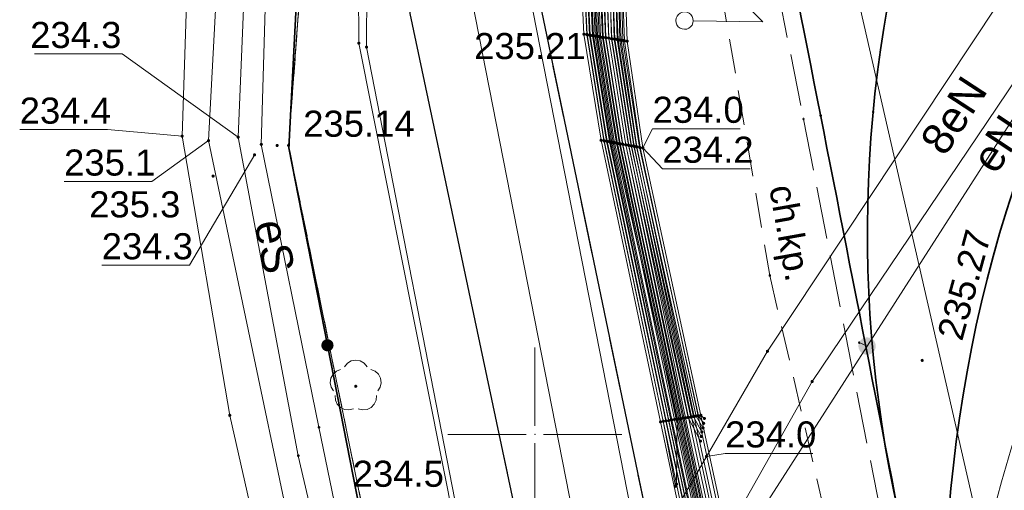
# Model space of a CAD drawing. Header units: metres. Extents: x 6603648 to 6604252, y 5739748 to 5740166.
# Tile 42 of 114: x 6603685 to 6603713, y 5739998 to 5740012. Entities that reach past the tile are written whole.
import ezdxf
from ezdxf.enums import TextEntityAlignment as Align

# ---------------------------------------------------------------- set-up
doc = ezdxf.new("R2010")
doc.units = ezdxf.units.M
doc.header["$PDSIZE"] = 0.75
for name, pattern in [('ARK_LIN', [50, 50, 0]), ('PRZER1-1', [1, 0.5, -0.5]), ('PRZER2-1', [1.5, 1, -0.5]), ('PRZER3-1', [2, 1.5, -0.5])]:
    doc.linetypes.add(name, pattern=pattern)
doc.layers.get('0').update_dxf_attribs({"linetype": 'CONTINUOUS'})
for name, color, linetype, lineweight, true_color in [('GEPPGD', 7, 'CONTINUOUS', 18, 0x008000), ('GESDZI', 7, 'CONTINUOUS', 18, 0x008000), ('GESUZY', 7, 'CONTINUOUS', 18, 0x008000), ('GSLKOG', 7, 'CONTINUOUS', 35, 0x0a0909), ('GSLKRW', 7, 'CONTINUOUS', 25, 0x0a0909), ('GSLTTR', 7, 'CONTINUOUS', 35, 0x0a0909), ('GSPPRB', 7, 'CONTINUOUS', 18, 0x0a0909), ('GSPRDL', 7, 'CONTINUOUS', 18, 0x008000), ('GSPWPN', 7, 'CONTINUOUS', 13, 0x0a0909), ('GSPWPN_O', 7, 'CONTINUOUS', 13, 0x0a0909), ('GSPWPS', 7, 'CONTINUOUS', 13, 0x0a0909), ('GSPWPS_O', 7, 'CONTINUOUS', 13, 0x0a0909), ('GSSKOA', 7, 'CONTINUOUS', 18, 0x0a0909), ('GSSKOD', 7, 'CONTINUOUS', 18, 0x0a0909), ('GSSKOD_O', 7, 'CONTINUOUS', 18, 0x0a0909), ('GSSKPL', 7, 'CONTINUOUS', 18, 0x0a0909), ('GULENN', 1, 'CONTINUOUS', 18, 0xff0000), ('GULENN_O', 1, 'CONTINUOUS', 18, 0xff0000), ('GULESN', 1, 'CONTINUOUS', 18, 0xff0000), ('GULESN_O', 1, 'CONTINUOUS', 18, 0xff0000), ('GULKDP', 7, 'CONTINUOUS', 18, 0x803300), ('GULKSP', 7, 'CONTINUOUS', 18, 0x803300), ('GULTPR', 7, 'CONTINUOUS', 18, 0xff9100), ('GUPISL', 7, 'CONTINUOUS', 18, 0x0a0909)]:
    doc.layers.add(name, color=color, linetype=linetype, lineweight=lineweight, true_color=true_color)
for name, color, linetype, true_color in [('GUPESH', 1, 'CONTINUOUS', 0xff0000), ('GUPESH_O', 1, 'CONTINUOUS', 0xff0000), ('GUPEUI', 7, 'CONTINUOUS', 0x0a0909), ('GUPTSH', 7, 'CONTINUOUS', 0xff9100), ('GUPTSH_O', 7, 'CONTINUOUS', 0xff9100)]:
    doc.layers.add(name, color=color, linetype=linetype, true_color=true_color)
doc.layers.add('PKT_ARK', color=7, linetype='ARK_LIN', lineweight=18)
doc.styles.add('Arial', font='arial.ttf')

# ---------------------------------------------------------------- blocks, each defined once
blk = doc.blocks.new('GSPPRB0')
at = {"color": 0, "lineweight": 18}
blk.add_lwpolyline([(-0.007955, 0.0225), (0.007955, 0.0225), (0.0225, 0.007955), (0.0225, -0.007955), (0.007955, -0.0225), (-0.007955, -0.0225), (-0.0225, -0.007955), (-0.0225, 0.007955)], close=True, dxfattribs=at)
blk = doc.blocks.new('GUPEUI1')
blk.add_hatch(color=0).paths.add_polyline_path([(0, 0.25), (-0.064705, 0.241481), (-0.125, 0.216506), (-0.176777, 0.176777), (-0.216506, 0.125), (-0.241481, 0.064705), (-0.25, 0), (-0.241481, -0.064705), (-0.216506, -0.125), (-0.176777, -0.176777), (-0.125, -0.216506), (-0.064705, -0.241481), (0, -0.25), (0.064705, -0.241481), (0.125, -0.216506), (0.176777, -0.176777), (0.216506, -0.125), (0.241481, -0.064705), (0.25, 0), (0.241481, 0.064705), (0.216506, 0.125), (0.176777, 0.176777), (0.125, 0.216506), (0.064705, 0.241481)])
blk = doc.blocks.new('GUPESH1')
blk.add_hatch(color=0).paths.add_polyline_path([(0, 0.045), (-0.011647, 0.043467), (-0.0225, 0.038971), (-0.03182, 0.03182), (-0.038971, 0.0225), (-0.043467, 0.011647), (-0.045, 0), (-0.043467, -0.011647), (-0.038971, -0.0225), (-0.03182, -0.03182), (-0.0225, -0.038971), (-0.011647, -0.043467), (0, -0.045), (0.011647, -0.043467), (0.0225, -0.038971), (0.03182, -0.03182), (0.038971, -0.0225), (0.043467, -0.011647), (0.045, 0), (0.043467, 0.011647), (0.038971, 0.0225), (0.03182, 0.03182), (0.0225, 0.038971), (0.011647, 0.043467)])
blk = doc.blocks.new('GSPRDL1')
blk.add_hatch(color=0).paths.add_polyline_path([(-0.045, 0), (-0.042798, -0.013906), (-0.036406, -0.02645), (-0.02645, -0.036406), (-0.013906, -0.042798), (0, -0.045), (0.013906, -0.042798), (0.02645, -0.036406), (0.036406, -0.02645), (0.042798, -0.013906), (0.045, 0), (0.042798, 0.013906), (0.036406, 0.02645), (0.02645, 0.036406), (0.013906, 0.042798), (0, 0.045), (-0.013906, 0.042798), (-0.02645, 0.036406), (-0.036406, 0.02645), (-0.042798, 0.013906)])
at = {"color": 0}
for points in [[(-0.646351, 0.068773), (-0.677512, 0.194901), (-0.663766, 0.324092), (-0.606763, 0.440839), (-0.513345, 0.531129), (-0.394725, 0.584125), (-0.265141, 0.593465)], [(-0.134326, 0.635969), (-0.024001, 0.70458), (0.103115, 0.731429), (0.231763, 0.713292), (0.346501, 0.652348), (0.433559, 0.55591), (0.482485, 0.435555)], [(0.563333, 0.324277), (0.662679, 0.240553), (0.727494, 0.127956), (0.75, 0), (0.727494, -0.127956), (0.662679, -0.240553), (0.563333, -0.324277)], [(-0.265141, -0.593465), (-0.394725, -0.584125), (-0.513345, -0.531129), (-0.606763, -0.440839), (-0.663766, -0.324092), (-0.677512, -0.194901), (-0.646351, -0.068773)], [(0.482485, -0.435555), (0.433559, -0.55591), (0.346501, -0.652348), (0.231763, -0.713292), (0.103115, -0.731429), (-0.024001, -0.70458), (-0.134326, -0.635969)]]:
    blk.add_lwpolyline(points, dxfattribs=at)
blk = doc.blocks.new('GUPTSH1')
blk.add_hatch(color=0).paths.add_polyline_path([(0, 0.045), (-0.011647, 0.043467), (-0.0225, 0.038971), (-0.03182, 0.03182), (-0.038971, 0.0225), (-0.043467, 0.011647), (-0.045, 0), (-0.043467, -0.011647), (-0.038971, -0.0225), (-0.03182, -0.03182), (-0.0225, -0.038971), (-0.011647, -0.043467), (0, -0.045), (0.011647, -0.043467), (0.0225, -0.038971), (0.03182, -0.03182), (0.038971, -0.0225), (0.043467, -0.011647), (0.045, 0), (0.043467, 0.011647), (0.038971, 0.0225), (0.03182, 0.03182), (0.0225, 0.038971), (0.011647, 0.043467)])
blk = doc.blocks.new('GSPWPS1')
blk.add_hatch(color=0).paths.add_polyline_path([(0, 0.045), (-0.011647, 0.043467), (-0.0225, 0.038971), (-0.03182, 0.03182), (-0.038971, 0.0225), (-0.043467, 0.011647), (-0.045, 0), (-0.043467, -0.011647), (-0.038971, -0.0225), (-0.03182, -0.03182), (-0.0225, -0.038971), (-0.011647, -0.043467), (0, -0.045), (0.011647, -0.043467), (0.0225, -0.038971), (0.03182, -0.03182), (0.038971, -0.0225), (0.043467, -0.011647), (0.045, 0), (0.043467, 0.011647), (0.038971, 0.0225), (0.03182, 0.03182), (0.0225, 0.038971), (0.011647, 0.043467)])
blk = doc.blocks.new('GEPPGD1_2')
blk.add_hatch(color=0).paths.add_polyline_path([(-0.045, 0), (-0.042798, -0.013906), (-0.036406, -0.02645), (-0.02645, -0.036406), (-0.013906, -0.042798), (0, -0.045), (0.013906, -0.042798), (0.02645, -0.036406), (0.036406, -0.02645), (0.042798, -0.013906), (0.045, 0), (0.042798, 0.013906), (0.036406, 0.02645), (0.02645, 0.036406), (0.013906, 0.042798), (0, 0.045), (-0.013906, 0.042798), (-0.02645, 0.036406), (-0.036406, 0.02645), (-0.042798, 0.013906)])
blk = doc.blocks.new('GSPWPN1')
blk.add_hatch(color=0).paths.add_polyline_path([(0, 0.045), (-0.011647, 0.043467), (-0.0225, 0.038971), (-0.03182, 0.03182), (-0.038971, 0.0225), (-0.043467, 0.011647), (-0.045, 0), (-0.043467, -0.011647), (-0.038971, -0.0225), (-0.03182, -0.03182), (-0.0225, -0.038971), (-0.011647, -0.043467), (0, -0.045), (0.011647, -0.043467), (0.0225, -0.038971), (0.03182, -0.03182), (0.038971, -0.0225), (0.043467, -0.011647), (0.045, 0), (0.043467, 0.011647), (0.038971, 0.0225), (0.03182, 0.03182), (0.0225, 0.038971), (0.011647, 0.043467)])
blk = doc.blocks.new('GUPISL1_5')
at = {"color": 0}
for points in [[(3.396745, 1.05234), (3.75, 0.7), (3.396745, 0.34766)], [(0.25, 0), (2.25, 0), (1.55, 0.7), (3.75, 0.7)]]:
    blk.add_lwpolyline(points, dxfattribs=at)
blk.add_lwpolyline([(0.25, 0), (0.241481, -0.064705), (0.216506, -0.125), (0.176777, -0.176777), (0.125, -0.216506), (0.064705, -0.241481), (0, -0.25), (-0.064705, -0.241481), (-0.125, -0.216506), (-0.176777, -0.176777), (-0.216506, -0.125), (-0.241481, -0.064705), (-0.25, 0), (-0.241481, 0.064705), (-0.216506, 0.125), (-0.176777, 0.176777), (-0.125, 0.216506), (-0.064705, 0.241481), (0, 0.25), (0.064705, 0.241481), (0.125, 0.216506), (0.176777, 0.176777), (0.216506, 0.125), (0.241481, 0.064705)], close=True, dxfattribs=at)
blk = doc.blocks.new('GSLKOG2')
blk.add_hatch(color=0).paths.add_polyline_path([(0, 0.175), (-0.045293, 0.169037), (-0.0875, 0.151554), (-0.123744, 0.123744), (-0.151554, 0.0875), (-0.169037, 0.045293), (-0.175, 0), (-0.169037, -0.045293), (-0.151554, -0.0875), (-0.123744, -0.123744), (-0.0875, -0.151554), (-0.045293, -0.169037), (0, -0.175), (0.045293, -0.169037), (0.0875, -0.151554), (0.123744, -0.123744), (0.151554, -0.0875), (0.169037, -0.045293), (0.175, 0), (0.169037, 0.045293), (0.151554, 0.0875), (0.123744, 0.123744), (0.0875, 0.151554), (0.045293, 0.169037)])
blk = doc.blocks.new('ASS_SYM', base_point=(826.5, 303.25))
at = {"layer": 'PKT_ARK'}
for p, q in [((826.5, 303.5), (826.5, 305.75)), ((826.25, 303.25), (824, 303.25)), ((826.75, 303.25), (829, 303.25)), ((826.5, 303), (826.5, 300.75))]:
    blk.add_line(p, q, dxfattribs=at)
blk.add_point((826.5, 303.25), dxfattribs=at)
blk.add_point((826.5, 303.25), dxfattribs=at)

msp = doc.modelspace()

# ---------------------------------------------------------------- linework, layer by layer
at = {"layer": 'GESDZI', "color": 96, "linetype": 'Continuous', "lineweight": 18, "true_color": 0x008000}
for p, q in [((6603692.92, 5740008.31), (6603701.36, 5740122.17)), ((6603701.42, 5739966.51), (6603692.92, 5740008.31))]:
    msp.add_line(p, q, dxfattribs=at)
msp.add_lwpolyline([(6603704.324, 5740160.549), (6603701.36, 5740122.17), (6603692.92, 5740008.31), (6603701.42, 5739966.51), (6603701.39, 5739966.18), (6603691.714, 5739863.768)], dxfattribs=at)
at = {"layer": 'GESUZY', "color": 96, "linetype": 'PRZER1-1', "lineweight": 18, "true_color": 0x008000}
for points in [[(6603704.324, 5740160.549), (6603703.109, 5740144.81), (6603701.36, 5740122.17), (6603692.92, 5740008.31), (6603701.42, 5739966.51), (6603701.39, 5739966.18), (6603691.714, 5739863.768)], [(6603701.42, 5739966.51), (6603692.92, 5740008.31), (6603701.36, 5740122.17), (6603702.62, 5740123.39), (6603703.24, 5740124.01), (6603705.45, 5740125.02), (6603715.21, 5740131.65), (6603718.41, 5740131.44), (6603733.38, 5740130.47), (6603751.71, 5740129.25), (6603802.42, 5740125.83), (6603812.44, 5740125.15), (6603870.28, 5740121.29), (6603907.39, 5740118.81), (6603945.5, 5740116.26), (6603974.25, 5740114.35), (6604018.05, 5740111.43), (6604045.72, 5740109.58), (6604090.22, 5740106.61)]]:
    msp.add_lwpolyline(points, dxfattribs=at)
at = {"layer": 'GSLKOG', "color": 18, "linetype": 'Continuous', "lineweight": 35, "true_color": 0x0a0909}
msp.add_lwpolyline([(6603719.265, 5739878.713), (6603713.74, 5739905.82), (6603710.886, 5739920.094), (6603709.692, 5739926.138), (6603706.943, 5739939.546), (6603702.52, 5739961.061), (6603698.684, 5739980.298), (6603695.151, 5739996.89), (6603692.923, 5740008.238), (6603693.465, 5740018.621), (6603694.366, 5740032.062), (6603695.773, 5740054.164), (6603697.507, 5740073.423), (6603699.096, 5740093.969), (6603701.35, 5740122.08)], dxfattribs=at)
at = {"layer": 'GSLKRW', "color": 18, "linetype": 'Continuous', "lineweight": 25, "true_color": 0x0a0909}
msp.add_lwpolyline([(6603719.623, 5739907.764), (6603719.37, 5739910.02), (6603718.01, 5739918.93), (6603716.84, 5739924.9, 0.18154), (6603714.02, 5739930.19, -0.269275), (6603711.34, 5739939.4, 0.039751), (6603711.22, 5739941.45), (6603709.62, 5739949.73), (6603696.41, 5740012.1), (6603705.1, 5740118.58), (6603708.8, 5740118.29), (6603704.84, 5740070.9), (6603702.4, 5740041.46), (6603700.14, 5740012.41), (6603713.04, 5739950.38, 0.051914), (6603714.01, 5739946.48, 0.188776), (6603715.42, 5739945.03, 0.298634), (6603717.12, 5739945.95), (6603717.71, 5739946.86), (6603718.42, 5739947.99), (6603718.75, 5739939.7)], format="xyb", dxfattribs=at)
at = {"layer": 'GSLTTR', "color": 18, "linetype": 'Continuous', "lineweight": 35, "true_color": 0x0a0909}
for points in [[(6603718.42, 5740042.85), (6603711, 5740031.78, 0.197873), (6603707.46, 5740012.99, -0.000264), (6603710.44, 5739997.78), (6603712.7, 5739986.28), (6603715.02, 5739974.46), (6603717.56, 5739961.64), (6603718.76, 5739955.43, -0.02115), (6603719.33, 5739951.98, -0.01537), (6603719.71, 5739948.05), (6603720.01, 5739939.11), (6603720.48, 5739933.6, 0.063458), (6603722.5, 5739925.36, 0.103455), (6603728.15, 5739916.98, 0.087138), (6603735.69, 5739911.88, -0.009366), (6603746.49, 5739907.17), (6603750.35, 5739904.88), (6603754.05, 5739902.42, 0.04307), (6603764.13, 5739897.21, -0.0617), (6603779.54, 5739890.04)], [(6603724.39, 5740038.85), (6603718.03, 5740029.37), (6603715.55, 5740025.69, 0.06347), (6603711.59, 5740017.86, 0.139454), (6603710.44, 5739997.78)], [(6603730.53, 5740034.73), (6603724.45, 5740025.67), (6603718.42, 5740016.71, 0.062863), (6603713.98, 5740007.73, 0.138742), (6603712.7, 5739986.28)]]:
    msp.add_lwpolyline(points, format="xyb", dxfattribs=at)
at = {"layer": 'GSSKOA', "color": 18, "linetype": 'PRZER3-1', "lineweight": 18, "true_color": 0x0a0909}
msp.add_lwpolyline([(6603700.14, 5740012.41), (6603702.4, 5740041.46), (6603704.84, 5740070.9), (6603708.8, 5740118.29), (6603705.1, 5740118.58), (6603696.41, 5740012.1), (6603709.62, 5739949.73), (6603713.04, 5739950.38)], close=True, dxfattribs=at)
at = {"layer": 'GSSKOD', "color": 18, "linetype": 'PRZER2-1', "lineweight": 18, "true_color": 0x0a0909}
msp.add_lwpolyline([(6603711.06, 5740035.65), (6603709.31, 5740032.96, 0.19423), (6603705.34, 5740012.85), (6603706.75, 5740004.57), (6603708.35, 5739997.66), (6603710.67, 5739985.82), (6603712.96, 5739974.23), (6603715.52, 5739961.21), (6603716.78, 5739954.87, -0.030836), (6603717.61, 5739948.19), (6603717.71, 5739946.86), (6603718.42, 5739947.99, 0.032203), (6603718.06, 5739951.87), (6603718.83, 5739951.92)], format="xyb", dxfattribs=at)
at = {"layer": 'GSSKPL', "color": 18, "linetype": 'PRZER3-1', "lineweight": 18, "true_color": 0x0a0909}
msp.add_lwpolyline([(6603718.62, 5739963.32, -0.052081), (6603718, 5739973.29, -0.091075), (6603722.03, 5739990.76), (6603726.4, 5739998.67), (6603738.74, 5740017.1), (6603736.51, 5740018.59), (6603732.35, 5740021.36), (6603730.12, 5740022.86), (6603726, 5740025.6), (6603723.79, 5740027.08), (6603719.86, 5740029.72), (6603717.63, 5740031.22), (6603713.87, 5740033.74), (6603712.38, 5740034.75), (6603710.58, 5740032.06, 0.196712), (6603706.96, 5740012.89), (6603707.72, 5740009.07), (6603709.94, 5739997.72), (6603712.2, 5739986.22), (6603714.53, 5739974.4), (6603717.07, 5739961.54)], format="xyb", dxfattribs=at)
at = {"layer": 'GULENN', "color": 1, "linetype": 'Continuous', "lineweight": 18, "true_color": 0xff0000}
for points in [[(6603703.817, 5739967.481), (6603700.122, 5739984.294), (6603700.091, 5739990.999), (6603706.682, 5740002.391), (6603721.376, 5740024.559), (6603727.831, 5740033.292), (6603744.206, 5740022.511)], [(6603742.165, 5740022.262), (6603728.515, 5740031.984), (6603722.825, 5740023.578), (6603707.965, 5740001.52), (6603701.726, 5739990.439), (6603701.427, 5739984.551), (6603705.19, 5739967.752)], [(6603759.918, 5740015.703), (6603759.462, 5740016.004), (6603756.664, 5740011.854), (6603752.034, 5740015.039), (6603728.297, 5740031.802), (6603709.546, 5740002.542), (6603709.32, 5740002.64), (6603709.546, 5740002.542), (6603703.05, 5739992.41), (6603705.27, 5739991.11), (6603706.8, 5739990.29), (6603722.963, 5739979.021), (6603722.22, 5739979.78)]]:
    msp.add_lwpolyline(points, dxfattribs=at)
at = {"layer": 'GULESN', "color": 1, "linetype": 'Continuous', "lineweight": 18, "true_color": 0xff0000}
for points in [[(6603717.379, 5739884.591), (6603713.813, 5739902.234), (6603709.2, 5739924.766), (6603703.779, 5739951.216), (6603698.635, 5739976.702), (6603693.794, 5740000.208), (6603692.136, 5740008.341), (6603692.544, 5740022.334), (6603693.234, 5740031.742), (6603693.839, 5740040.002), (6603694.116, 5740042.536), (6603694.195, 5740045.472), (6603694.487, 5740056.643), (6603696.338, 5740081.74), (6603699.047, 5740112.527), (6603699.215, 5740123.042), (6603699.938, 5740134.181), (6603701.7, 5740153.306), (6603702.115, 5740159.049)], [(6603698.6, 5739971.8), (6603695.46, 5739988.24), (6603694.5, 5739989.78), (6603693.18, 5739992.07), (6603692.66, 5739994.23), (6603691.23, 5740000.55), (6603689.86, 5740008.58), (6603690.62, 5740031.78), (6603690.87, 5740044.5), (6603691.83, 5740059.6), (6603692.96, 5740081.83), (6603694.66, 5740105.96), (6603696.77, 5740129.76), (6603698.78, 5740150.92), (6603699.372, 5740157.185)], [(6603717.95, 5740088.84), (6603717.44, 5740089.18), (6603717.18, 5740089.17), (6603716.65, 5740088.93), (6603716.22, 5740088.64), (6603715.38, 5740088.52), (6603707.71, 5740089.13), (6603701.87, 5740089.62), (6603700.58, 5740089.63), (6603699.93, 5740089.48), (6603699.54, 5740089.07), (6603699.33, 5740088.4), (6603698.45, 5740076.1), (6603695.76, 5740040.28), (6603695.51, 5740027.84), (6603695.52, 5740020.39), (6603695.12, 5740014.3), (6603694.93, 5740012.81), (6603694.94, 5740011.25), (6603697.72, 5739997.29), (6603698.03, 5739996.12), (6603697.97, 5739995.1)], [(6603716.93, 5740087.32), (6603716.43, 5740087.66), (6603716.14, 5740087.86), (6603715.22, 5740088.23), (6603707.7, 5740088.97), (6603701.88, 5740089.53), (6603700.53, 5740089.52), (6603699.9, 5740089.27), (6603699.61, 5740088.98), (6603699.48, 5740088.47), (6603698.66, 5740076.1), (6603695.88, 5740040.31), (6603695.74, 5740027.6), (6603695.62, 5740020.36), (6603695.36, 5740014.2), (6603695.17, 5740012.83), (6603695.16, 5740011.14), (6603697.85, 5739997.33), (6603698.42, 5739995.86), (6603698.05, 5739994.71)], [(6603712.95, 5740081.38), (6603712.46, 5740081.7), (6603711.88, 5740081.75), (6603711.29, 5740081.18), (6603707.96, 5740078.27), (6603707.07, 5740077.77), (6603705.94, 5740077.44), (6603700.69, 5740076.25), (6603700.03, 5740075.87), (6603699.81, 5740075.44), (6603699.68, 5740074.44), (6603697.16, 5740045.28), (6603697.01, 5740043.97), (6603697.2, 5740041.51), (6603701.07, 5740034.57), (6603701.92, 5740033.03), (6603702.22, 5740029.44), (6603702.4, 5740027.57), (6603701.43, 5740014.73), (6603701.59, 5740011.48), (6603702.08, 5740008.43), (6603703.77, 5740000.39), (6603708.6, 5739977.65), (6603709.69, 5739973.13)], [(6603712.86, 5740081.24), (6603712.36, 5740081.57), (6603711.95, 5740081.58), (6603711.41, 5740081.06), (6603708.07, 5740078.12), (6603707.14, 5740077.61), (6603705.96, 5740077.27), (6603700.72, 5740076.11), (6603700.12, 5740075.71), (6603699.92, 5740075.35), (6603699.78, 5740074.38), (6603697.27, 5740045.28), (6603697.14, 5740043.96), (6603697.33, 5740041.65), (6603701.23, 5740034.65), (6603702.07, 5740033.05), (6603702.35, 5740029.44), (6603702.53, 5740027.56), (6603701.53, 5740014.7), (6603701.68, 5740011.47), (6603702.17, 5740008.41), (6603703.85, 5740000.4), (6603708.68, 5739977.68), (6603709.83, 5739973.2)], [(6603712.61, 5740080.86), (6603712.11, 5740081.19), (6603711.82, 5740081.1), (6603708.23, 5740078.08), (6603707.4, 5740077.65), (6603705.89, 5740077.7), (6603700.63, 5740076.48), (6603699.83, 5740076.21), (6603699.58, 5740075.64), (6603699.49, 5740074.57), (6603697.16, 5740045.28), (6603697.01, 5740043.97), (6603697.2, 5740041.51), (6603701.07, 5740034.57), (6603701.92, 5740033.03), (6603702.21, 5740029.44), (6603702.16, 5740027.58), (6603701.25, 5740014.79), (6603701.41, 5740011.51), (6603701.9, 5740008.46), (6603703.61, 5740000.36), (6603708.42, 5739977.61), (6603708.91, 5739974.33)], [(6603712.53, 5740080.74), (6603712.05, 5740081.06), (6603711.82, 5740081.1), (6603708.23, 5740078.08), (6603707.4, 5740077.65), (6603705.89, 5740077.7), (6603700.63, 5740076.48), (6603699.83, 5740076.21), (6603699.58, 5740075.64), (6603699.49, 5740074.57), (6603697.16, 5740045.28), (6603697.01, 5740043.97), (6603697.2, 5740041.51), (6603701.07, 5740034.57), (6603701.92, 5740033.03), (6603702.21, 5740029.44), (6603702.16, 5740027.58), (6603701.25, 5740014.79), (6603701.41, 5740011.51), (6603701.9, 5740008.46), (6603703.61, 5740000.36), (6603708.42, 5739977.61), (6603708.91, 5739974.33)], [(6603712.28, 5740080.37), (6603711.78, 5740080.71), (6603711.42, 5740080.58), (6603708.4, 5740078.03), (6603707.53, 5740077.54), (6603705.92, 5740077.53), (6603700.67, 5740076.33), (6603699.94, 5740076.03), (6603699.71, 5740075.53), (6603699.59, 5740074.5), (6603697.27, 5740045.28), (6603697.14, 5740043.96), (6603697.33, 5740041.65), (6603701.23, 5740034.65), (6603702.07, 5740033.05), (6603702.33, 5740029.44), (6603702.28, 5740027.57), (6603701.34, 5740014.76), (6603701.49, 5740011.5), (6603701.98, 5740008.45), (6603703.69, 5740000.38), (6603704.04, 5739998.51)], [(6603712.2, 5740080.25), (6603711.69, 5740080.59), (6603711.42, 5740080.58), (6603708.4, 5740078.03), (6603707.53, 5740077.54), (6603705.92, 5740077.53), (6603700.67, 5740076.33), (6603699.94, 5740076.03), (6603699.71, 5740075.53), (6603699.59, 5740074.5), (6603697.27, 5740045.28), (6603697.14, 5740043.96), (6603697.33, 5740041.65), (6603701.23, 5740034.65), (6603702.07, 5740033.05), (6603702.33, 5740029.44), (6603702.28, 5740027.57), (6603701.34, 5740014.76), (6603701.49, 5740011.5), (6603701.98, 5740008.45), (6603703.69, 5740000.38), (6603704.04, 5739998.51)], [(6603711.95, 5740079.87), (6603711.46, 5740080.2), (6603711.07, 5740080.11), (6603708.56, 5740077.99), (6603707.65, 5740077.42), (6603705.95, 5740077.36), (6603700.7, 5740076.18), (6603700.04, 5740075.85), (6603699.84, 5740075.41), (6603699.71, 5740074.42), (6603697.39, 5740045.29), (6603697.26, 5740043.94), (6603697.46, 5740041.79), (6603701.39, 5740034.74), (6603702.23, 5740033.07), (6603702.45, 5740029.44), (6603702.39, 5740027.57), (6603701.42, 5740014.73), (6603701.57, 5740011.48), (6603702.06, 5740008.43), (6603708.58, 5739977.65), (6603709.02, 5739974.37)], [(6603711.87, 5740079.76), (6603711.37, 5740080.09), (6603711.07, 5740080.11), (6603708.56, 5740077.99), (6603707.65, 5740077.42), (6603705.95, 5740077.36), (6603700.7, 5740076.18), (6603700.04, 5740075.85), (6603699.84, 5740075.41), (6603699.71, 5740074.42), (6603697.39, 5740045.29), (6603697.26, 5740043.94), (6603697.46, 5740041.79), (6603701.39, 5740034.74), (6603702.23, 5740033.07), (6603702.45, 5740029.44), (6603702.39, 5740027.57), (6603701.42, 5740014.73), (6603701.57, 5740011.48), (6603702.06, 5740008.43), (6603708.58, 5739977.65), (6603709.02, 5739974.37)], [(6603711.64, 5740079.41), (6603711.13, 5740079.75), (6603710.74, 5740079.67), (6603708.72, 5740077.95), (6603707.78, 5740077.3), (6603705.98, 5740077.18), (6603700.74, 5740076.03), (6603700.15, 5740075.67), (6603699.98, 5740075.3), (6603699.83, 5740074.34), (6603697.51, 5740045.29), (6603697.39, 5740043.93), (6603697.59, 5740041.93), (6603701.55, 5740034.82), (6603702.39, 5740033.1), (6603702.57, 5740029.44), (6603702.51, 5740027.57), (6603701.51, 5740014.71), (6603701.65, 5740011.47), (6603702.14, 5740008.42), (6603708.66, 5739977.67), (6603709.94, 5739975.63)], [(6603711.56, 5740079.29), (6603711.06, 5740079.62), (6603710.74, 5740079.67), (6603708.72, 5740077.95), (6603707.78, 5740077.3), (6603705.98, 5740077.18), (6603700.74, 5740076.03), (6603700.15, 5740075.67), (6603699.98, 5740075.3), (6603699.83, 5740074.34), (6603697.51, 5740045.29), (6603697.39, 5740043.93), (6603697.59, 5740041.93), (6603701.55, 5740034.82), (6603702.39, 5740033.1), (6603702.57, 5740029.44), (6603702.51, 5740027.57), (6603701.51, 5740014.71), (6603701.65, 5740011.47), (6603702.14, 5740008.42), (6603708.66, 5739977.67), (6603709.94, 5739975.63)], [(6603711.3, 5740078.9), (6603710.82, 5740079.22), (6603710.36, 5740079.18), (6603708.89, 5740077.9), (6603707.9, 5740077.19), (6603706.01, 5740077.01), (6603700.78, 5740075.87), (6603700.26, 5740075.49), (6603700.12, 5740075.17), (6603699.94, 5740074.26), (6603697.63, 5740045.29), (6603697.52, 5740043.92), (6603697.71, 5740042.08), (6603701.7, 5740034.91), (6603702.55, 5740033.12), (6603702.69, 5740029.43), (6603702.63, 5740027.56), (6603701.59, 5740014.68), (6603701.73, 5740011.46), (6603702.21, 5740008.4), (6603708.73, 5739977.69), (6603709.99, 5739975.91)], [(6603711.21, 5740078.77), (6603710.74, 5740079.08), (6603710.36, 5740079.18), (6603708.89, 5740077.9), (6603707.9, 5740077.19), (6603706.01, 5740077.01), (6603700.78, 5740075.87), (6603700.26, 5740075.49), (6603700.12, 5740075.17), (6603699.94, 5740074.26), (6603697.63, 5740045.29), (6603697.52, 5740043.92), (6603697.71, 5740042.08), (6603701.7, 5740034.91), (6603702.55, 5740033.12), (6603702.69, 5740029.43), (6603702.63, 5740027.56), (6603701.59, 5740014.68), (6603701.73, 5740011.46), (6603702.21, 5740008.4), (6603708.73, 5739977.69), (6603709.99, 5739975.91)], [(6603710.96, 5740078.4), (6603710.48, 5740078.72), (6603710, 5740078.7), (6603709.05, 5740077.86), (6603708.02, 5740077.07), (6603706.03, 5740076.87), (6603700.82, 5740075.72), (6603700.25, 5740075.06), (6603700.06, 5740074.18), (6603697.75, 5740045.29), (6603697.65, 5740043.9), (6603697.85, 5740042.22), (6603701.86, 5740034.99), (6603702.71, 5740033.15), (6603702.81, 5740029.43), (6603702.74, 5740027.56), (6603701.68, 5740014.65), (6603701.8, 5740011.45), (6603702.29, 5740008.39), (6603704.09, 5740000.44), (6603704.07, 5739998.57)], [(6603710.87, 5740078.27), (6603710.39, 5740078.59), (6603710, 5740078.7), (6603709.05, 5740077.86), (6603708.02, 5740077.07), (6603706.03, 5740076.87), (6603700.82, 5740075.72), (6603700.25, 5740075.06), (6603700.06, 5740074.18), (6603697.75, 5740045.29), (6603697.65, 5740043.9), (6603697.85, 5740042.22), (6603701.86, 5740034.99), (6603702.71, 5740033.15), (6603702.81, 5740029.43), (6603702.74, 5740027.56), (6603701.68, 5740014.65), (6603701.8, 5740011.45), (6603702.29, 5740008.39), (6603704.09, 5740000.44), (6603704.07, 5739998.57)], [(6603710.59, 5740077.84), (6603710.1, 5740078.16), (6603709.59, 5740078.16), (6603709.22, 5740077.81), (6603708.15, 5740076.95), (6603706.06, 5740076.71), (6603700.86, 5740075.56), (6603700.38, 5740074.95), (6603700.17, 5740074.11), (6603697.87, 5740045.29), (6603697.78, 5740043.89), (6603697.98, 5740042.37), (6603702.02, 5740035.07), (6603702.87, 5740033.17), (6603702.93, 5740029.43), (6603702.86, 5740027.55), (6603701.76, 5740014.62), (6603701.88, 5740011.43), (6603702.37, 5740008.37), (6603708.89, 5739977.73), (6603710.05, 5739976.2)], [(6603710.5, 5740077.7), (6603710.01, 5740078.03), (6603709.59, 5740078.16), (6603709.22, 5740077.81), (6603708.15, 5740076.95), (6603706.06, 5740076.71), (6603700.86, 5740075.56), (6603700.38, 5740074.95), (6603700.17, 5740074.11), (6603697.87, 5740045.29), (6603697.78, 5740043.89), (6603697.98, 5740042.37), (6603702.02, 5740035.07), (6603702.87, 5740033.17), (6603702.93, 5740029.43), (6603702.86, 5740027.55), (6603701.76, 5740014.62), (6603701.88, 5740011.43), (6603702.37, 5740008.37), (6603708.89, 5739977.73), (6603710.05, 5739976.2)], [(6603710.25, 5740077.34), (6603709.76, 5740077.67), (6603709.23, 5740077.69), (6603709.02, 5740077.5), (6603708.27, 5740076.84), (6603706.08, 5740076.55), (6603700.9, 5740075.41), (6603700.51, 5740074.84), (6603700.29, 5740074.03), (6603697.99, 5740045.3), (6603697.91, 5740043.88), (6603698.11, 5740042.52), (6603702.18, 5740035.16), (6603703.02, 5740033.19), (6603703.05, 5740029.43), (6603702.98, 5740027.55), (6603701.85, 5740014.59), (6603701.96, 5740011.42), (6603702.45, 5740008.36), (6603708.97, 5739977.75), (6603710.1, 5739976.48)], [(6603710.17, 5740077.21), (6603709.68, 5740077.54), (6603709.23, 5740077.69), (6603709.02, 5740077.5), (6603708.27, 5740076.84), (6603706.08, 5740076.55), (6603700.9, 5740075.41), (6603700.51, 5740074.84), (6603700.29, 5740074.03), (6603697.99, 5740045.3), (6603697.91, 5740043.88), (6603698.11, 5740042.52), (6603702.18, 5740035.16), (6603703.02, 5740033.19), (6603703.05, 5740029.43), (6603702.98, 5740027.55), (6603701.85, 5740014.59), (6603701.96, 5740011.42), (6603702.45, 5740008.36), (6603708.97, 5739977.75), (6603710.1, 5739976.48)], [(6603709.98, 5740076.94), (6603709.46, 5740077.29), (6603707.89, 5740077.27), (6603706.86, 5740077.19), (6603705.99, 5740077.12), (6603700.76, 5740075.95), (6603700.22, 5740075.55), (6603700.03, 5740075.26), (6603699.87, 5740074.31), (6603697.39, 5740045.29), (6603697.26, 5740043.94), (6603697.46, 5740041.79), (6603701.39, 5740034.74), (6603702.23, 5740033.07), (6603702.48, 5740029.44), (6603702.65, 5740027.56), (6603701.62, 5740014.67), (6603701.77, 5740011.45), (6603702.25, 5740008.4), (6603703.93, 5740000.42), (6603708.77, 5739977.7), (6603709.97, 5739973.28)], [(6603709.9, 5740076.81), (6603709.36, 5740077.17), (6603707.87, 5740077.1), (6603706.85, 5740077.01), (6603706.02, 5740076.96), (6603700.8, 5740075.79), (6603700.31, 5740075.4), (6603700.13, 5740075.17), (6603699.97, 5740074.25), (6603697.51, 5740045.29), (6603697.39, 5740043.93), (6603697.59, 5740041.93), (6603701.55, 5740034.82), (6603702.39, 5740033.1), (6603702.61, 5740029.44), (6603702.77, 5740027.56), (6603701.71, 5740014.64), (6603701.85, 5740011.44), (6603702.34, 5740008.38), (6603704.01, 5740000.43), (6603708.86, 5739977.72), (6603710.12, 5739973.35)], [(6603709.68, 5740076.48), (6603709.15, 5740076.84), (6603707.82, 5740076.92), (6603706.84, 5740076.84), (6603706.04, 5740076.8), (6603700.84, 5740075.64), (6603700.39, 5740075.27), (6603700.24, 5740075.08), (6603700.06, 5740074.18), (6603697.63, 5740045.29), (6603697.52, 5740043.92), (6603697.71, 5740042.08), (6603701.7, 5740034.91), (6603702.55, 5740033.12), (6603702.74, 5740029.44), (6603702.9, 5740027.55), (6603701.8, 5740014.61), (6603701.94, 5740011.42), (6603702.43, 5740008.36), (6603704.1, 5740000.44), (6603708.95, 5739977.75), (6603710.26, 5739973.42)], [(6603709.59, 5740076.35), (6603709.1, 5740076.68), (6603707.79, 5740076.75), (6603706.84, 5740076.69), (6603706.07, 5740076.64), (6603700.88, 5740075.49), (6603700.34, 5740074.98), (6603700.16, 5740074.12), (6603697.75, 5740045.29), (6603697.65, 5740043.9), (6603697.85, 5740042.22), (6603701.86, 5740034.99), (6603702.71, 5740033.15), (6603702.87, 5740029.44), (6603703.02, 5740027.55), (6603701.9, 5740014.58), (6603702.03, 5740011.41), (6603702.52, 5740008.35), (6603704.17, 5740000.45), (6603709.03, 5739977.77), (6603709.4, 5739972.99), (6603709.34, 5739971.93)], [(6603709.13, 5740075.66), (6603708.59, 5740076.02), (6603707.7, 5740076.39), (6603706.83, 5740076.53), (6603706.1, 5740076.47), (6603700.92, 5740075.33), (6603700.45, 5740074.89), (6603700.25, 5740074.06), (6603697.87, 5740045.29), (6603697.78, 5740043.89), (6603697.98, 5740042.37), (6603702.02, 5740035.07), (6603702.87, 5740033.17), (6603703, 5740029.44), (6603703.14, 5740027.54), (6603701.98, 5740014.55), (6603702.12, 5740011.4), (6603702.61, 5740008.33), (6603704.25, 5740000.47), (6603709.12, 5739977.79), (6603709.57, 5739973.07), (6603709.48, 5739971.87)], [(6603709.06, 5740075.55), (6603708.52, 5740075.91), (6603707.67, 5740076.22), (6603706.82, 5740076.37), (6603706.12, 5740076.3), (6603700.95, 5740075.17), (6603700.56, 5740074.8), (6603700.34, 5740073.99), (6603697.99, 5740045.3), (6603697.91, 5740043.88), (6603698.11, 5740042.52), (6603702.18, 5740035.16), (6603703.02, 5740033.19), (6603703.13, 5740029.44), (6603703.27, 5740027.54), (6603702.08, 5740014.52), (6603702.21, 5740011.38), (6603702.7, 5740008.31), (6603704.33, 5740000.48), (6603709.21, 5739977.81), (6603709.74, 5739973.16), (6603709.61, 5739971.8)], [(6603708.55, 5740074.79), (6603708.05, 5740075.12), (6603707.62, 5740075.56), (6603706.89, 5740076.02), (6603706.11, 5740076.39), (6603700.93, 5740075.24), (6603700.64, 5740074.73), (6603700.4, 5740073.95), (6603698.11, 5740045.3), (6603698.04, 5740043.86), (6603698.25, 5740042.67), (6603702.35, 5740035.25), (6603703.18, 5740033.22), (6603703.17, 5740029.43), (6603703.09, 5740027.54), (6603701.93, 5740014.56), (6603702.04, 5740011.41), (6603702.53, 5740008.34), (6603709.04, 5739977.77), (6603710.4, 5739973.49), (6603710.17, 5739971.52)], [(6603708.85, 5740075.24), (6603708.35, 5740075.58), (6603707.63, 5740076.05), (6603706.81, 5740076.2), (6603706.15, 5740076.14), (6603700.99, 5740075.01), (6603700.66, 5740074.71), (6603700.43, 5740073.93), (6603698.11, 5740045.3), (6603698.04, 5740043.86), (6603698.25, 5740042.67), (6603702.35, 5740035.25), (6603703.18, 5740033.22), (6603703.26, 5740029.44), (6603703.39, 5740027.53), (6603702.17, 5740014.49), (6603702.3, 5740011.37), (6603702.78, 5740008.3), (6603704.41, 5740000.49), (6603709.29, 5739977.84), (6603709.91, 5739973.24), (6603709.74, 5739971.74)], [(6603708.46, 5740074.65), (6603707.95, 5740074.99), (6603707.5, 5740075.41), (6603706.79, 5740075.86), (6603706.14, 5740076.22), (6603700.97, 5740075.09), (6603700.77, 5740074.62), (6603700.52, 5740073.87), (6603698.23, 5740045.3), (6603698.17, 5740043.85), (6603698.38, 5740042.82), (6603702.47, 5740035.31), (6603703.34, 5740033.24), (6603703.29, 5740029.43), (6603703.21, 5740027.54), (6603702.02, 5740014.54), (6603702.12, 5740011.4), (6603702.61, 5740008.33), (6603709.12, 5739977.79), (6603710.58, 5739973.58), (6603710.3, 5739971.46)], [(6603708.76, 5740075.1), (6603708.28, 5740075.42), (6603707.59, 5740075.88), (6603706.8, 5740076.03), (6603706.18, 5740075.97), (6603701.03, 5740074.86), (6603700.77, 5740074.62), (6603700.52, 5740073.87), (6603698.23, 5740045.3), (6603698.17, 5740043.85), (6603698.38, 5740042.82), (6603702.47, 5740035.31), (6603703.34, 5740033.24), (6603703.39, 5740029.44), (6603703.51, 5740027.53), (6603702.26, 5740014.46), (6603702.39, 5740011.35), (6603702.85, 5740008.29), (6603704.5, 5740000.51), (6603709.38, 5739977.86), (6603710.08, 5739973.33), (6603709.87, 5739971.67)], [(6603706.21, 5740068.82), (6603705.21, 5740067.39), (6603703.4, 5740043.06), (6603703.21, 5740041.36), (6603703.47, 5740033.21), (6603703.41, 5740029.43), (6603703.33, 5740027.53), (6603702.1, 5740014.51), (6603702.2, 5740011.38), (6603702.69, 5740008.32), (6603704.4, 5740000.49), (6603704.76, 5739999.81)], [(6603706.21, 5740068.81), (6603705.21, 5740067.39), (6603703.4, 5740043.06), (6603703.21, 5740041.36), (6603703.49, 5740033.2), (6603703.52, 5740029.44), (6603703.64, 5740027.52), (6603702.35, 5740014.43), (6603702.48, 5740011.34), (6603702.93, 5740008.27), (6603704.58, 5740000.52), (6603709.47, 5739977.88), (6603710.25, 5739973.41), (6603710, 5739971.61), (6603706.36, 5739966.21), (6603705.89, 5739965.54), (6603705.74, 5739964.87)], [(6603706.42, 5740068.67), (6603705.41, 5740067.21), (6603703.63, 5740042.98), (6603703.48, 5740041.32), (6603703.62, 5740033.17), (6603703.53, 5740029.43), (6603703.45, 5740027.53), (6603702.19, 5740014.48), (6603702.28, 5740011.37), (6603702.77, 5740008.3), (6603704.48, 5740000.5), (6603704.78, 5739999.94)], [(6603706.63, 5740068.53), (6603705.61, 5740067.03), (6603703.85, 5740042.9), (6603703.74, 5740041.28), (6603703.76, 5740033.14), (6603703.65, 5740029.42), (6603703.57, 5740027.52), (6603702.28, 5740014.45), (6603702.36, 5740011.36), (6603702.84, 5740008.29), (6603704.56, 5740000.52), (6603704.8, 5740000.07)], [(6603706.48, 5740068.63), (6603705.46, 5740067.16), (6603703.68, 5740042.96), (6603703.55, 5740041.31), (6603703.67, 5740033.16), (6603703.66, 5740029.44), (6603703.77, 5740027.52), (6603702.46, 5740014.39), (6603702.57, 5740011.32), (6603703.02, 5740008.25), (6603704.69, 5740000.54), (6603709.56, 5739977.91), (6603710.42, 5739973.5), (6603710.12, 5739971.55), (6603706.47, 5739966.13), (6603706, 5739965.5), (6603705.83, 5739964.86)], [(6603706.74, 5740068.46), (6603705.72, 5740066.94), (6603703.97, 5740042.86), (6603703.88, 5740041.25), (6603703.84, 5740033.12), (6603703.8, 5740029.44), (6603703.9, 5740027.51), (6603702.55, 5740014.36), (6603702.65, 5740011.31), (6603703.1, 5740008.24), (6603704.77, 5740000.55), (6603709.65, 5739977.93), (6603710.58, 5739973.58), (6603710.24, 5739971.49), (6603706.59, 5739966.05), (6603706.11, 5739965.45), (6603705.93, 5739964.86)], [(6603706.84, 5740068.39), (6603705.81, 5740066.85), (6603704.09, 5740042.82), (6603704.01, 5740041.23), (6603703.9, 5740033.1), (6603703.77, 5740029.42), (6603703.68, 5740027.52), (6603702.36, 5740014.42), (6603702.44, 5740011.34), (6603702.92, 5740008.27), (6603704.63, 5740000.53), (6603704.83, 5740000.19)], [(6603707.06, 5740068.24), (6603706.02, 5740066.67), (6603704.32, 5740042.74), (6603704.27, 5740041.19), (6603704.04, 5740033.07), (6603703.89, 5740029.42), (6603703.8, 5740027.51), (6603702.45, 5740014.39), (6603702.53, 5740011.33), (6603703.01, 5740008.26), (6603704.7, 5740000.54), (6603704.85, 5740000.32)], [(6603707.27, 5740068.09), (6603706.22, 5740066.49), (6603704.55, 5740042.66), (6603704.53, 5740041.15), (6603704.19, 5740033.03), (6603704.01, 5740029.42), (6603703.9, 5740027.51), (6603702.55, 5740014.36), (6603702.65, 5740011.31), (6603703.1, 5740008.24), (6603704.77, 5740000.55), (6603704.87, 5740000.46)], [(6603692.25, 5740044.46), (6603692.55, 5740043.82), (6603693.12, 5740039.9), (6603692.69, 5740030.97), (6603692, 5740021.25), (6603691.47, 5740008.55), (6603693.2, 5739999.39), (6603694.2, 5739995.08), (6603694.9, 5739994.59), (6603695.37, 5739994.49), (6603696.82, 5739994.84)], [(6603702.16, 5740027.58), (6603701.25, 5740014.79), (6603701.41, 5740011.51), (6603701.9, 5740008.46), (6603703.61, 5740000.36), (6603708.42, 5739977.61), (6603709.4, 5739972.99)], [(6603701.34, 5740014.76), (6603701.5, 5740011.5), (6603701.99, 5740008.44), (6603703.69, 5740000.38), (6603708.51, 5739977.63), (6603709.54, 5739973.06)]]:
    msp.add_lwpolyline(points, dxfattribs=at)
at = {"layer": 'GULKDP', "color": 36, "linetype": 'Continuous', "lineweight": 18, "true_color": 0x803300}
msp.add_lwpolyline([(6603777.757, 5739819.752), (6603779.27, 5739834.54), (6603781.34, 5739854.48), (6603739.85, 5739865.22), (6603725.67, 5739897.5), (6603719.16, 5739923.08), (6603711.57, 5739952.81), (6603705.46, 5739984.06), (6603699.45, 5740014.69), (6603703.39, 5740065.66), (6603707.55, 5740115.42), (6603711.278, 5740161.991)], dxfattribs=at)
for points in [[(6603717.9, 5739971.95), (6603717.67, 5739972.39, -0.125611), (6603715.06, 5739983.46), (6603715.01, 5739983.95), (6603714.87, 5739984.43, -0.121408), (6603712.91, 5739996.28), (6603712.89, 5739996.78), (6603712.78, 5739997.27), (6603709.1, 5740013.36), (6603708.99, 5740013.85), (6603708.97, 5740014.35, -0.149725), (6603712.46, 5740027.06), (6603714.45, 5740029.91), (6603714.74, 5740030.32)], [(6603712.89, 5739996.78), (6603713.05, 5739997.25, -0.08904), (6603719.21, 5740011.16), (6603725.89, 5740021.28), (6603726.17, 5740021.7)]]:
    msp.add_lwpolyline(points, format="xyb", dxfattribs=at)
at = {"layer": 'GULKSP', "color": 36, "linetype": 'Continuous', "lineweight": 18, "true_color": 0x803300}
msp.add_lwpolyline([(6603787.705, 5739819.089), (6603789.77, 5739850.36), (6603764.29, 5739857.04), (6603737.51, 5739864.02), (6603724.57, 5739895.18), (6603717.7, 5739922.45), (6603709.7, 5739954.04), (6603703.98, 5739982.97), (6603697.59, 5740015.56), (6603701.63, 5740063.88), (6603705.74, 5740113.57), (6603709.426, 5740162.111)], dxfattribs=at)
at = {"layer": 'GULTPR', "color": 30, "linetype": 'Continuous', "lineweight": 18, "true_color": 0xff9100}
msp.add_lwpolyline([(6603691.998, 5740034.25), (6603690.62, 5740008.45), (6603694.1, 5739991.87), (6603695.95, 5739988.32), (6603695.91, 5739981.85), (6603702.28, 5739951.25), (6603704.11, 5739941.11), (6603708.156, 5739919.311), (6603708.46, 5739919.26), (6603717.09, 5739918.78), (6603727.08, 5739918.04), (6603747.81, 5739904.18), (6603766.37, 5739891.69), (6603772.61, 5739898.24), (6603784.29, 5739915.24), (6603793.11, 5739927.04), (6603801.178, 5739921.438)], dxfattribs=at)
at = {"layer": 'GUPESH_O', "color": 1, "linetype": 'Continuous', "lineweight": 13, "true_color": 0xff0000, "flags": 128}
for points in [[(6603691.47, 5740008.55), (6603688.134, 5740010.941), (6603685.614, 5740010.941)], [(6603689.86, 5740008.58), (6603687.712, 5740008.765), (6603685.192, 5740008.765)], [(6603703.1, 5740008.24), (6603703.38, 5740008.789), (6603705.9, 5740008.789)], [(6603703.1, 5740008.24), (6603703.663, 5740007.64), (6603706.183, 5740007.64)], [(6603691.947, 5740008.049), (6603690.069, 5740004.864), (6603687.549, 5740004.864)], [(6603704.93, 5739999.37), (6603705.466, 5739999.453), (6603707.986, 5739999.453)]]:
    msp.add_lwpolyline(points, dxfattribs=at)
at = {"layer": 'GUPTSH_O', "color": 30, "linetype": 'Continuous', "lineweight": 13, "true_color": 0xff9100, "flags": 128}
msp.add_lwpolyline([(6603690.62, 5740008.45), (6603688.988, 5740007.271), (6603686.468, 5740007.271)], dxfattribs=at)

# ---------------------------------------------------------------- block references
at = {"layer": 'GEPPGD', "color": 96, "linetype": 'Continuous', "lineweight": 18, "true_color": 0x008000, "rotation": 90}
msp.add_blockref('GEPPGD1_2', (6603692.92, 5740008.31), dxfattribs=at)
at = {"layer": 'GSLKOG', "color": 18, "linetype": 'Continuous', "lineweight": 35, "true_color": 0x0a0909, "rotation": 101.107675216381}
msp.add_blockref('GSLKOG2', (6603694.037, 5740002.564), dxfattribs=at)
msp.add_blockref('GSLKOG2', (6603694.037, 5740002.564), dxfattribs=at)
at = {"layer": 'GSPPRB', "color": 18, "linetype": 'Continuous', "lineweight": 18, "true_color": 0x0a0909, "rotation": 90}
for p in [(6603701.41, 5740011.51), (6603701.41, 5740011.51), (6603701.49, 5740011.5), (6603701.5, 5740011.5), (6603701.57, 5740011.48), (6603701.59, 5740011.48), (6603701.65, 5740011.47), (6603701.68, 5740011.47), (6603701.73, 5740011.46), (6603701.77, 5740011.45), (6603701.8, 5740011.45), (6603701.85, 5740011.44), (6603701.88, 5740011.43), (6603701.94, 5740011.42), (6603701.96, 5740011.42), (6603702.03, 5740011.41), (6603702.04, 5740011.41), (6603702.12, 5740011.4), (6603702.12, 5740011.4), (6603702.2, 5740011.38), (6603702.21, 5740011.38), (6603702.28, 5740011.37), (6603702.3, 5740011.37), (6603702.36, 5740011.36), (6603702.39, 5740011.35), (6603702.44, 5740011.34), (6603702.48, 5740011.34), (6603702.53, 5740011.33), (6603702.57, 5740011.32), (6603702.65, 5740011.31), (6603702.65, 5740011.31), (6603694.94, 5740011.25), (6603695.16, 5740011.14), (6603709.72, 5740009.28), (6603707.72, 5740009.07), (6603708.21, 5740009.17), (6603689.86, 5740008.58), (6603691.47, 5740008.55), (6603701.9, 5740008.46), (6603701.9, 5740008.46), (6603701.98, 5740008.45), (6603701.99, 5740008.44), (6603702.06, 5740008.43), (6603702.08, 5740008.43), (6603692.136, 5740008.341), (6603702.14, 5740008.42), (6603702.17, 5740008.41), (6603702.21, 5740008.4), (6603702.25, 5740008.4), (6603702.29, 5740008.39), (6603702.34, 5740008.38), (6603702.37, 5740008.37), (6603702.43, 5740008.36), (6603702.45, 5740008.36), (6603702.52, 5740008.35), (6603702.53, 5740008.34), (6603702.61, 5740008.33), (6603702.61, 5740008.33), (6603702.69, 5740008.32), (6603702.7, 5740008.31), (6603702.77, 5740008.3), (6603702.78, 5740008.3), (6603702.84, 5740008.29), (6603702.85, 5740008.29), (6603702.92, 5740008.27), (6603702.93, 5740008.27), (6603703.01, 5740008.26), (6603703.02, 5740008.25), (6603703.1, 5740008.24), (6603703.1, 5740008.24), (6603706.75, 5740004.57), (6603709.32, 5740002.64), (6603706.682, 5740002.391), (6603707.965, 5740001.52), (6603691.23, 5740000.55), (6603704.5, 5740000.51), (6603704.56, 5740000.52), (6603704.58, 5740000.52), (6603704.63, 5740000.53), (6603704.69, 5740000.54), (6603704.7, 5740000.54), (6603704.77, 5740000.55), (6603704.77, 5740000.55), (6603703.61, 5740000.36), (6603703.61, 5740000.36), (6603703.69, 5740000.38), (6603703.69, 5740000.38), (6603703.77, 5740000.39), (6603703.85, 5740000.4), (6603703.93, 5740000.42), (6603704.01, 5740000.43), (6603704.09, 5740000.44), (6603704.1, 5740000.44), (6603704.17, 5740000.45), (6603704.25, 5740000.47), (6603704.33, 5740000.48), (6603704.4, 5740000.49), (6603704.41, 5740000.49), (6603704.48, 5740000.5), (6603704.85, 5740000.32), (6603704.87, 5740000.46), (6603693.794, 5740000.208), (6603704.78, 5739999.94), (6603704.8, 5740000.07), (6603704.83, 5740000.19), (6603704.76, 5739999.81), (6603693.2, 5739999.39), (6603704.07, 5739998.57), (6603704.04, 5739998.51)]:
    msp.add_blockref('GSPPRB0', p, dxfattribs=at)
at = {"layer": 'GSPRDL', "color": 96, "linetype": 'Continuous', "lineweight": 18, "true_color": 0x008000, "rotation": 90}
msp.add_blockref('GSPRDL1', (6603694.85, 5740001.385), dxfattribs=at)
at = {"layer": 'GSPWPN', "color": 18, "linetype": 'Continuous', "lineweight": 13, "true_color": 0x0a0909, "rotation": 90}
msp.add_blockref('GSPWPN1', (6603690.75, 5740007.43), dxfattribs=at)
at = {"layer": 'GSPWPS', "color": 18, "linetype": 'Continuous', "lineweight": 13, "true_color": 0x0a0909, "rotation": 90}
for p in [(6603692.59, 5740008.31), (6603711.13, 5740002.13)]:
    msp.add_blockref('GSPWPS1', p, dxfattribs=at)
at = {"layer": 'GUPESH', "color": 1, "linetype": 'Continuous', "lineweight": 5, "true_color": 0xff0000, "rotation": 90}
for p in [(6603694.94, 5740011.25), (6603701.41, 5740011.51), (6603701.41, 5740011.51), (6603701.49, 5740011.5), (6603701.5, 5740011.5), (6603701.57, 5740011.48), (6603701.59, 5740011.48), (6603701.65, 5740011.47), (6603701.68, 5740011.47), (6603701.73, 5740011.46), (6603701.77, 5740011.45), (6603701.8, 5740011.45), (6603701.85, 5740011.44), (6603701.88, 5740011.43), (6603701.94, 5740011.42), (6603701.96, 5740011.42), (6603702.03, 5740011.41), (6603702.04, 5740011.41), (6603702.12, 5740011.4), (6603702.12, 5740011.4), (6603702.2, 5740011.38), (6603702.21, 5740011.38), (6603702.28, 5740011.37), (6603702.3, 5740011.37), (6603702.36, 5740011.36), (6603702.39, 5740011.35), (6603702.44, 5740011.34), (6603702.48, 5740011.34), (6603702.53, 5740011.33), (6603702.57, 5740011.32), (6603702.65, 5740011.31), (6603702.65, 5740011.31), (6603695.16, 5740011.14), (6603689.86, 5740008.58), (6603691.47, 5740008.55), (6603701.9, 5740008.46), (6603701.9, 5740008.46), (6603701.98, 5740008.45), (6603701.99, 5740008.44), (6603702.06, 5740008.43), (6603702.08, 5740008.43), (6603702.14, 5740008.42), (6603702.17, 5740008.41), (6603692.136, 5740008.341), (6603702.21, 5740008.4), (6603702.25, 5740008.4), (6603702.29, 5740008.39), (6603702.34, 5740008.38), (6603702.37, 5740008.37), (6603702.43, 5740008.36), (6603702.45, 5740008.36), (6603702.52, 5740008.35), (6603702.53, 5740008.34), (6603702.61, 5740008.33), (6603702.61, 5740008.33), (6603702.69, 5740008.32), (6603702.7, 5740008.31), (6603702.77, 5740008.3), (6603702.78, 5740008.3), (6603702.84, 5740008.29), (6603702.85, 5740008.29), (6603702.92, 5740008.27), (6603702.93, 5740008.27), (6603703.01, 5740008.26), (6603703.02, 5740008.25), (6603703.1, 5740008.24), (6603703.1, 5740008.24), (6603691.942, 5740008.04), (6603706.682, 5740002.391), (6603707.965, 5740001.52), (6603691.23, 5740000.55), (6603704.4, 5740000.49), (6603704.41, 5740000.49), (6603704.48, 5740000.5), (6603704.5, 5740000.51), (6603704.56, 5740000.52), (6603704.58, 5740000.52), (6603704.63, 5740000.53), (6603704.69, 5740000.54), (6603704.7, 5740000.54), (6603704.77, 5740000.55), (6603704.77, 5740000.55), (6603703.61, 5740000.36), (6603703.61, 5740000.36), (6603703.69, 5740000.38), (6603703.69, 5740000.38), (6603703.77, 5740000.39), (6603703.85, 5740000.4), (6603703.93, 5740000.42), (6603704.01, 5740000.43), (6603704.09, 5740000.44), (6603704.1, 5740000.44), (6603704.17, 5740000.45), (6603704.25, 5740000.47), (6603704.33, 5740000.48), (6603704.85, 5740000.32), (6603704.87, 5740000.46), (6603704.78, 5739999.94), (6603704.8, 5740000.07), (6603704.83, 5740000.19), (6603704.76, 5739999.81), (6603704.93, 5739999.37), (6603704.04, 5739998.51), (6603704.07, 5739998.57)]:
    msp.add_blockref('GUPESH1', p, dxfattribs=at)
at = {"layer": 'GUPEUI', "color": 18, "linetype": 'Continuous', "lineweight": 5, "true_color": 0x0a0909, "rotation": 90}
msp.add_blockref('GUPEUI1', (6603709.546, 5740002.542), dxfattribs=at)
at = {"layer": 'GUPISL', "color": 18, "linetype": 'Continuous', "lineweight": 18, "true_color": 0x0a0909, "rotation": 359.2249895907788}
msp.add_blockref('GUPISL1_5', (6603704.3, 5740011.9), dxfattribs=at)
at = {"layer": 'GUPTSH', "color": 30, "linetype": 'Continuous', "lineweight": 5, "true_color": 0xff9100, "rotation": 90}
msp.add_blockref('GUPTSH1', (6603690.62, 5740008.45), dxfattribs=at)
at = {"layer": 'PKT_ARK', "linetype": 'Continuous'}
msp.add_blockref('ASS_SYM', (6603700, 5740000), dxfattribs=at)

# ---------------------------------------------------------------- texts
at = {"layer": 'GSPWPN_O', "color": 18, "linetype": 'Continuous', "lineweight": 0, "true_color": 0x0a0909, "style": 'Arial'}
msp.add_text('235.3', height=0.75, rotation=360, dxfattribs=at).set_placement((6603687.189, 5740006.242))
at = {"layer": 'GSPWPS_O', "color": 18, "linetype": 'Continuous', "lineweight": 0, "true_color": 0x0a0909, "style": 'Arial'}
for s, rotation, p in [('235.21', 360, (6603698.253, 5740010.793)), ('235.14', 360, (6603693.34, 5740008.56)), ('235.27', 74.7096, (6603712.275, 5740002.658))]:
    msp.add_text(s, height=0.75, rotation=rotation, dxfattribs=at).set_placement(p)
at = {"layer": 'GSSKOD_O', "color": 18, "linetype": 'Continuous', "lineweight": 0, "true_color": 0x0a0909, "style": 'Arial'}
msp.add_text('ch.kp.', height=0.75, rotation=280.085, dxfattribs=at).set_placement((6603706.974, 5740005.729), align=Align.CENTER)
at = {"layer": 'GULENN_O', "color": 1, "linetype": 'Continuous', "lineweight": 0, "true_color": 0xff0000, "style": 'Arial'}
for s, rotation, p in [('8eN', 56.7988, (6603712.41, 5740008.928)), ('eN', 56.1987, (6603713.688, 5740008.111))]:
    msp.add_text(s, height=0.9, rotation=rotation, dxfattribs=at).set_placement(p, align=Align.CENTER)
at = {"layer": 'GULESN_O', "color": 1, "linetype": 'Continuous', "lineweight": 0, "true_color": 0xff0000, "style": 'Arial'}
msp.add_text('eS', height=0.9, rotation=280.4252, dxfattribs=at).set_placement((6603692.08, 5740005.325), align=Align.CENTER)
at = {"layer": 'GUPESH_O', "color": 1, "linetype": 'Continuous', "lineweight": 0, "true_color": 0xff0000, "style": 'Arial'}
for s, p in [('234.3', (6603685.493, 5740011.113)), ('234.4', (6603685.192, 5740008.937)), ('234.0', (6603703.38, 5740008.961)), ('234.2', (6603703.663, 5740007.813)), ('234.3', (6603687.549, 5740005.037)), ('234.0', (6603705.466, 5739999.626)), ('234.5', (6603694.762, 5739998.495))]:
    msp.add_text(s, height=0.75, rotation=360, dxfattribs=at).set_placement(p)
at = {"layer": 'GUPTSH_O', "color": 30, "linetype": 'Continuous', "lineweight": 0, "true_color": 0xff9100, "style": 'Arial'}
msp.add_text('235.1', height=0.75, rotation=360, dxfattribs=at).set_placement((6603686.468, 5740007.444))

doc.saveas('drawing.dxf')
